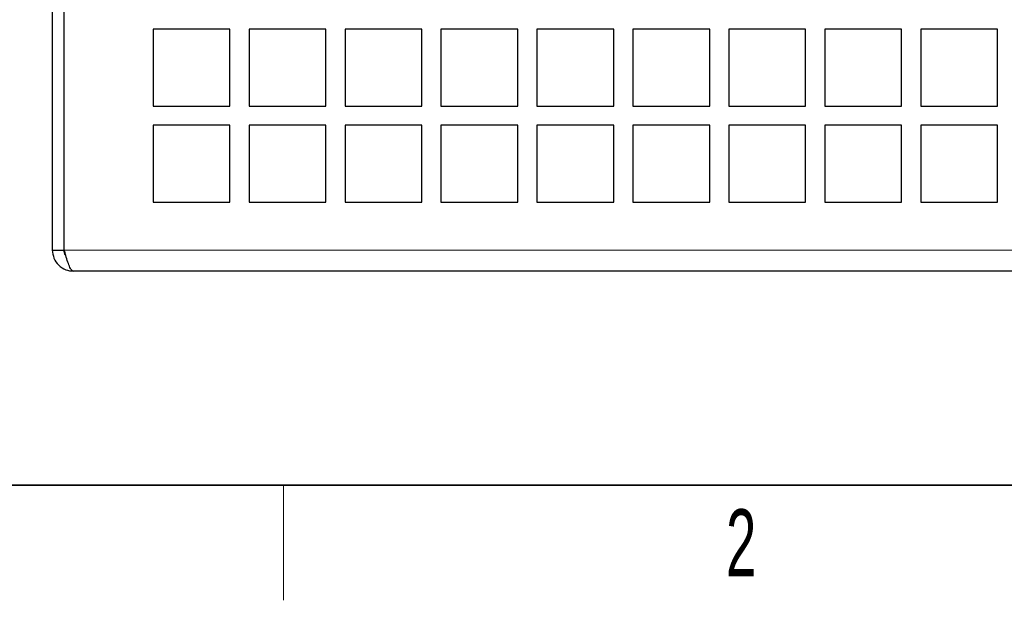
# Model space of a CAD drawing. Header units: millimetres. Extents: x 5 to 418, y 2 to 292.
# Tile 2 of 20: x 60 to 111, y 6 to 36. Entities that reach past the tile are written whole.
import ezdxf

# ---------------------------------------------------------------- set-up
doc = ezdxf.new("R2010")
doc.units = ezdxf.units.MM
doc.layers.add('SLD-0', color=7, linetype='Continuous')
doc.styles.add('SLDTEXTSTYLE0', font='TXT', dxfattribs={"width": 0.605})

msp = doc.modelspace()

# ---------------------------------------------------------------- linework, layer by layer
at = {"color": 7, "linetype": 'Continuous', "lineweight": 25}
for p, q in [((62.3358, 24.2462), (62.3358, 53.2962)), ((61.7108, 51.5462), (61.7108, 24.2462)), ((62.3108, 51.5462), (62.3108, 24.2462)), ((70.9608, 35.7462), (66.9608, 35.7462)), ((66.9608, 35.7462), (66.9608, 31.7462)), ((70.9608, 31.7462), (70.9608, 35.7462)), ((75.9608, 35.7462), (71.9608, 35.7462)), ((71.9608, 35.7462), (71.9608, 31.7462)), ((75.9608, 31.7462), (75.9608, 35.7462)), ((80.9608, 35.7462), (76.9608, 35.7462)), ((76.9608, 35.7462), (76.9608, 31.7462)), ((80.9608, 31.7462), (80.9608, 35.7462)), ((85.9608, 35.7462), (81.9608, 35.7462)), ((81.9608, 35.7462), (81.9608, 31.7462)), ((85.9608, 31.7462), (85.9608, 35.7462)), ((90.9608, 35.7462), (86.9608, 35.7462)), ((86.9608, 35.7462), (86.9608, 31.7462)), ((90.9608, 31.7462), (90.9608, 35.7462)), ((95.9608, 35.7462), (91.9608, 35.7462)), ((91.9608, 35.7462), (91.9608, 31.7462)), ((95.9608, 31.7462), (95.9608, 35.7462)), ((100.9608, 35.7462), (96.9608, 35.7462)), ((96.9608, 35.7462), (96.9608, 31.7462)), ((100.9608, 31.7462), (100.9608, 35.7462)), ((105.9608, 35.7462), (101.9608, 35.7462)), ((101.9608, 35.7462), (101.9608, 31.7462)), ((105.9608, 31.7462), (105.9608, 35.7462)), ((110.9608, 35.7462), (106.9608, 35.7462)), ((106.9608, 35.7462), (106.9608, 31.7462)), ((110.9608, 31.7462), (110.9608, 35.7462)), ((66.9608, 31.7462), (70.9608, 31.7462)), ((71.9608, 31.7462), (75.9608, 31.7462)), ((76.9608, 31.7462), (80.9608, 31.7462)), ((81.9608, 31.7462), (85.9608, 31.7462)), ((86.9608, 31.7462), (90.9608, 31.7462)), ((91.9608, 31.7462), (95.9608, 31.7462)), ((96.9608, 31.7462), (100.9608, 31.7462)), ((101.9608, 31.7462), (105.9608, 31.7462)), ((106.9608, 31.7462), (110.9608, 31.7462)), ((70.9608, 30.7462), (66.9608, 30.7462)), ((66.9608, 30.7462), (66.9608, 26.7462)), ((70.9608, 26.7462), (70.9608, 30.7462)), ((75.9608, 30.7462), (71.9608, 30.7462)), ((71.9608, 30.7462), (71.9608, 26.7462)), ((75.9608, 26.7462), (75.9608, 30.7462)), ((80.9608, 30.7462), (76.9608, 30.7462)), ((76.9608, 30.7462), (76.9608, 26.7462)), ((80.9608, 26.7462), (80.9608, 30.7462)), ((85.9608, 30.7462), (81.9608, 30.7462)), ((81.9608, 30.7462), (81.9608, 26.7462)), ((85.9608, 26.7462), (85.9608, 30.7462)), ((90.9608, 30.7462), (86.9608, 30.7462)), ((86.9608, 30.7462), (86.9608, 26.7462)), ((90.9608, 26.7462), (90.9608, 30.7462)), ((95.9608, 30.7462), (91.9608, 30.7462)), ((91.9608, 30.7462), (91.9608, 26.7462)), ((95.9608, 26.7462), (95.9608, 30.7462)), ((100.9608, 30.7462), (96.9608, 30.7462)), ((96.9608, 30.7462), (96.9608, 26.7462)), ((100.9608, 26.7462), (100.9608, 30.7462)), ((105.9608, 30.7462), (101.9608, 30.7462)), ((101.9608, 30.7462), (101.9608, 26.7462)), ((105.9608, 26.7462), (105.9608, 30.7462)), ((110.9608, 30.7462), (106.9608, 30.7462)), ((106.9608, 30.7462), (106.9608, 26.7462)), ((110.9608, 26.7462), (110.9608, 30.7462)), ((66.9608, 26.7462), (70.9608, 26.7462)), ((71.9608, 26.7462), (75.9608, 26.7462)), ((76.9608, 26.7462), (80.9608, 26.7462)), ((81.9608, 26.7462), (85.9608, 26.7462)), ((86.9608, 26.7462), (90.9608, 26.7462)), ((91.9608, 26.7462), (95.9608, 26.7462)), ((96.9608, 26.7462), (100.9608, 26.7462)), ((101.9608, 26.7462), (105.9608, 26.7462)), ((106.9608, 26.7462), (110.9608, 26.7462)), ((61.7108, 24.2462), (62.3108, 24.2462)), ((62.3633, 24.1466), (62.3406, 24.1466)), ((125.1108, 23.1462), (62.8108, 23.1462))]:
    msp.add_line(p, q, dxfattribs=at)
at = {"color": 7, "linetype": 'Continuous', "lineweight": 18}
msp.add_line((125.5858, 24.2462), (62.3358, 24.2462), dxfattribs=at)
at = {"color": 7, "linetype": 'Continuous', "lineweight": 25}
for points, knots in [([(61.7108, 24.2462), (61.7279, 24.0994), (61.7623, 23.8055), (62.0262, 23.4374), (62.3925, 23.1915), (62.675, 23.1609), (62.8108, 23.1462)], [0, 0, 0, 0, 0.25466736, 0.50955911, 0.76445206, 1, 1, 1, 1]), ([(62.3108, 24.2462), (62.3177, 24.1412), (62.3255, 24.0234), (62.4105, 23.9564), (62.4198, 23.9491)], [0, 0, 0, 0, 0.8911557, 1, 1, 1, 1]), ([(62.8108, 23.1462), (62.7755, 23.1593), (62.7049, 23.1855), (62.5991, 23.3891), (62.4933, 23.6869), (62.4053, 23.9932), (62.353, 24.1836), (62.3358, 24.2462)], [0, 0, 0, 0, 0.2226863, 0.4453957, 0.6681051, 0.8908144, 1, 1, 1, 1])]:
    msp.add_open_spline(points, degree=3, knots=knots, dxfattribs=at)
at = {"layer": 'SLD-0', "lineweight": 35}
msp.add_line((26, 12), (408, 12), dxfattribs=at)
at = {"layer": 'SLD-0', "lineweight": 18}
msp.add_line((73.75, 6), (73.75, 12), dxfattribs=at)

# ---------------------------------------------------------------- texts
at = {"layer": 'SLD-0', "insert": (97.6027, 10.743), "char_height": 3.5, "attachment_point": 2, "style": 'SLDTEXTSTYLE0'}
msp.add_mtext('2', dxfattribs=at)

doc.saveas('drawing.dxf')
